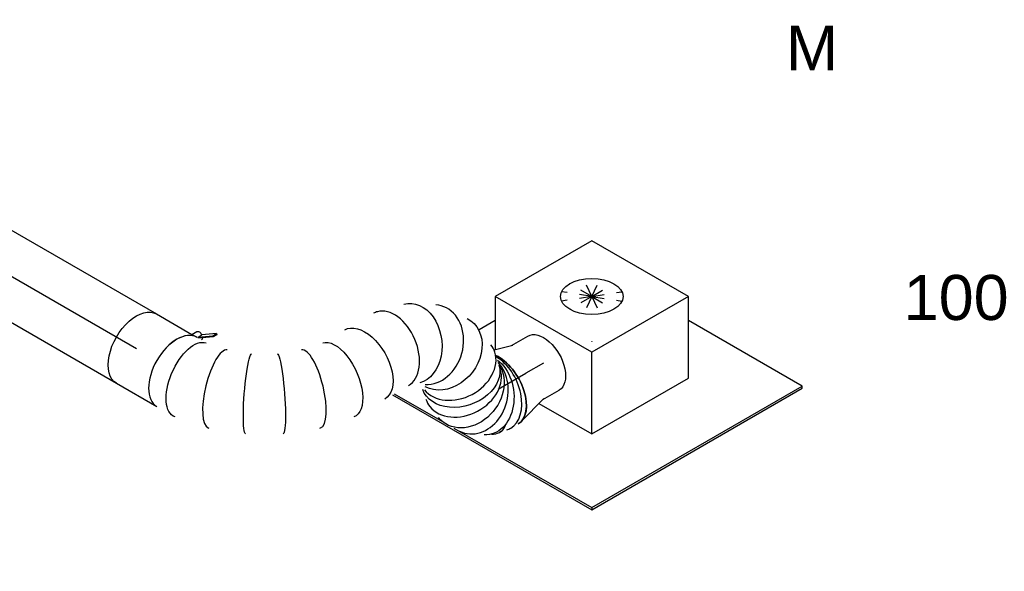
# Model space of a CAD drawing. Extents: x -238422 to 258194, y -34825 to 126331.
# Tile 153 of 239: x -23532 to -21564, y 25812 to 26915. Entities that reach past the tile are written whole.
import ezdxf
from ezdxf.enums import TextEntityAlignment as Align

# ---------------------------------------------------------------- set-up
doc = ezdxf.new("R2010")
doc.units = 0
doc.header["$LTSCALE"] = 50
doc.linetypes.add('CENTER2', pattern=[28.575, 19.05, -3.175, 3.175, -3.175])
doc.linetypes.add('STREEPJES', pattern=[0.1, 0.05, -0.05])
doc.layers.get('0').update_dxf_attribs({"linetype": 'CONTINUOUS'})
for name, color, linetype in [('WL570---_TOEVOER', 3, 'CONTINUOUS'), ('WL570---_TOEVOER_HL', 8, 'CONTINUOUS'), ('WL570---_TOEVOER_RST', 2, 'CONTINUOUS'), ('WL570---_TOEVOER_RST_HL', 1, 'CONTINUOUS'), ('WM570---_TOEVOER_PR', 1, 'CONTINUOUS'), ('WM570---_TOEVOER_RST_PR', 1, 'CONTINUOUS')]:
    doc.layers.add(name, color=color, linetype=linetype)
doc.styles.add('BURO-018', font='ARIAL.TTF', dxfattribs={"height": 90})

# ---------------------------------------------------------------- blocks, each defined once
blk = doc.blocks.new('*U673')
at = {"color": 0, "ltscale": 10}
for p, q in [((-122.3, 174.3, 4928.3), (-175.5, 82.1, 4928.3)), ((100.6, 174.3, 4928.3), (-122.3, 174.3, 4928.3)), ((-10.8, -18.7, 4928.3), (-122.3, 174.3, 4928.3)), ((212.1, -18.7, 4928.3), (100.6, 174.3, 4928.3)), ((-146.4, 132.6, 4928.3), (-183.5, 132.6, 4928.3)), ((-398.4, 106.7, 4928.3), (-168.4, -291.7, 4928.3)), ((-394.3, 106.7, 4928.3), (-338.6, 10.2, 4928.3)), ((-325.4, -12.6, 4928.3), (-166.4, -288.1, 4928.3)), ((-92.5, -160.2, 4928.3), (-10.8, -18.7, 4928.3)), ((212.1, -18.7, 4928.3), (-10.8, -18.7, 4928.3)), ((130.4, -160.2, 4928.3), (212.1, -18.7, 4928.3)), ((-153.4, -54.7, 4928.3), (-92.5, -160.2, 4928.3)), ((319.5, -288.1, 4928.3), (188, -60.5, 4928.3)), ((-92.5, -160.2, 4928.3), (130.4, -160.2, 4928.3)), ((-166.4, -288.1, 4928.3), (-168.4, -291.7, 4928.3)), ((-168.4, -291.7, 4928.3), (317.4, -291.7, 4928.3)), ((-166.4, -288.1, 4928.3), (319.5, -288.1, 4928.3)), ((317.4, -291.7, 4928.3), (319.5, -288.1, 4928.3))]:
    blk.add_line(p, q, dxfattribs=at)
at = {"color": 8, "linetype": 'STREEPJES', "ltscale": 10}
for q in [(19.4, 122, 4928.3), (-12, 99.9, 4928.3), (-2.7, 116.1, 4928.3), (48.3, 116.1, 4928.3), (76.3, 99.9, 4928.3), (-6.1, 77.8, 4928.3), (13.5, 55.7, 4928.3), (41.5, 39.5, 4928.3), (70.4, 33.6, 4928.3), (92.5, 39.5, 4928.3), (101.9, 55.7, 4928.3), (95.9, 77.8, 4928.3)]:
    blk.add_line((44.9, 77.8, 4928.3), q, dxfattribs=at)
at = {"color": 0, "ltscale": 10}
blk.add_ellipse((44.9, 77.8, 4928.3), major_axis=(54.1, -31.2), ratio=0.57735, dxfattribs=at)
at = {"layer": 'WL570---_TOEVOER_RST_HL', "linetype": 'CENTER2'}
blk.add_circle((0, 0, 4928.3), 0.075, dxfattribs=at)
at = {"layer": 'WL570---_TOEVOER_RST', "color": 1, "style": 'BURO-018'}
for tag in ['MC', 'Q']:
    blk.add_attdef(tag, text='', height=90, dxfattribs=at).set_placement((0, 0), align=Align.MIDDLE)
at = {"layer": 'WM570---_TOEVOER_RST_PR', "color": 1, "style": 'BURO-018'}
blk.add_attdef('POSNR', text='', height=90, dxfattribs=at).set_placement((0, 0), align=Align.MIDDLE)
blk = doc.blocks.new('*U814')
at = {"color": 0, "ltscale": 10}
for p, q in [((0, 80, 4862), (584.1, 80, 4862)), ((0, -80, 4862), (584.1, -80, 4862))]:
    blk.add_line(p, q, dxfattribs=at)
at = {"color": 0, "ltscale": 10, "extrusion": (1.17463e-16, -1.88578e-16, -1)}
blk.add_ellipse((0, 0, 4862), major_axis=(0, -80), ratio=0.57735, start_param=0, end_param=3.141593, dxfattribs=at)
at = {"layer": 'WL570---_TOEVOER_HL', "linetype": 'CENTER2'}
blk.add_line((0, 0, 4862), (584.1, 0, 4862), dxfattribs=at)
at = {"layer": 'WM570---_TOEVOER_PR', "color": 1, "style": 'BURO-018'}
blk.add_attdef('POSNR', text='', height=90, dxfattribs=at).set_placement((0, 0), align=Align.MIDDLE)
blk = doc.blocks.new('*U851')
at = {"color": 0, "ltscale": 10}
for p, q in [((32.2, 72.1, 4766.9), (69.5, 61.7, 4766.9)), ((66.7, 62.5, 4766.9), (104.7, 62.5, 4766.9)), ((-33.1, -76, 4766.9), (-40.8, -76, 4766.9)), ((7.3, -79, 4766.9), (69.5, -61.7, 4766.9)), ((66.7, -62.5, 4766.9), (104.7, -62.5, 4766.9))]:
    blk.add_line(p, q, dxfattribs=at)
for centre, major_axis, start_param, end_param in [((0, 0, 4766.9), (0, 80), 3.141593, 5.576992), ((-40.8, 0, 4766.9), (0, 76), 2.776718, 3.138451), ((-40.8, 0, 4766.9), (0, 76), 2.776718, 3.138451), ((-40.8, 0, 4766.9), (0, 76), 3.141593, 3.560918), ((-40.8, 0, 4766.9), (0, 76), 3.141593, 3.560918)]:
    blk.add_ellipse(centre, major_axis=major_axis, ratio=0.57735, start_param=start_param, end_param=end_param, dxfattribs=at)
at = {"color": 0, "ltscale": 10, "extrusion": (-6.93889e-17, -2.4037e-17, -1)}
blk.add_ellipse((104.7, 0, 4766.9), major_axis=(0, 62.5), ratio=0.57735, start_param=0, end_param=3.141593, dxfattribs=at)
at = {"layer": 'WL570---_TOEVOER_RST_HL', "linetype": 'CENTER2'}
for p in [(0, 0, 4766.9), (104.7, 0, 4766.9)]:
    blk.add_line(p, (63.8, 0, 4766.9), dxfattribs=at)
blk.add_circle((0, 0, 4766.9), 0.075, dxfattribs=at)
at = {"layer": 'WM570---_TOEVOER_RST_PR', "color": 1, "style": 'BURO-018'}
blk.add_attdef('POSNR', text='', height=90, dxfattribs=at).set_placement((0, 0), align=Align.MIDDLE)
blk = doc.blocks.new('*U852')
at = {"color": 2, "ltscale": 10}
for p, q in [((76.8, 105.9, 4415.9), (52.7, 89, 4415.9)), ((72.4, 98.4, 4415.9), (76.8, 105.9, 4415.9)), ((78.8, 104.3, 4415.9), (74.4, 96.7, 4415.9)), ((76.8, 105.9, 4415.9), (78.8, 104.3, 4415.9)), ((-46.7, 80, 4415.9), (35.2, 80, 4415.9)), ((35.2, 80, 4415.9), (40.7, 89.6, 4415.9)), ((35.2, 80, 4415.9), (46.7, 80, 4415.9)), ((47.9, 81.1, 4415.9), (48.4, 81.5, 4415.9)), ((48.4, 81.5, 4415.9), (72.4, 98.4, 4415.9)), ((48.4, 81.5, 4415.9), (52.7, 89, 4415.9)), ((50.2, 80, 4415.9), (48.4, 81.5, 4415.9)), ((74.4, 96.7, 4415.9), (50.6, 80, 4415.9)), ((74.4, 96.7, 4415.9), (72.4, 98.4, 4415.9)), ((-46.7, -80, 4415.9), (46.7, -80, 4415.9))]:
    blk.add_line(p, q, dxfattribs=at)
at = {"color": 2, "ltscale": 10, "extrusion": (1.23904e-16, 7.43708e-18, -1)}
for centre, major_axis, start_param, end_param in [((-46.7, 0, 4415.9), (0, -80), 0, 3.141593), ((49, 84.9, 4415.9), (-8.26, 4.77), 0, 1.692399), ((49, 84.9, 4415.9), (-8.26, 4.77), 2.413666, 3.141593)]:
    blk.add_ellipse(centre, major_axis=major_axis, ratio=0.57735, start_param=start_param, end_param=end_param, dxfattribs=at)
at = {"color": 2, "ltscale": 10}
blk.add_ellipse((46.7, 0, 4415.9), major_axis=(0, -80), ratio=0.57735, start_param=3.141593, end_param=6.283185, dxfattribs=at)
at = {"layer": 'WL570---_TOEVOER', "color": 1, "style": 'BURO-018'}
blk.add_attdef('I', text='', height=90, dxfattribs=at).set_placement((0, 0), align=Align.MIDDLE)
at = {"layer": 'WM570---_TOEVOER_PR', "color": 1, "style": 'BURO-018'}
blk.add_attdef('POSNR', text='', height=90, dxfattribs=at).set_placement((0, 0), align=Align.MIDDLE)
blk = doc.blocks.new('*U853')
at = {"color": 0, "ltscale": 10}
for p, q in [((303.5, 45.7, 4382.8), (304.5, 46.6, 4382.8)), ((110.2, -65.6, 4382.8), (111.5, -65.2, 4382.8))]:
    blk.add_line(p, q, dxfattribs=at)
for centre, major_axis, ratio, start_param, end_param in [((411.9, 300.7, 4382.8), (-20.4, 78), 0.802249, 6.115617, 6.450754), ((411.9, 300.7, 4382.8), (-20.4, 78), 0.802249, 3.309161, 6.115617), ((481.1, 288.7, 4382.8), (-42.5, -68.4), 0.764642, 3.005413, 3.277772), ((481.1, 288.7, 4382.8), (-42.5, -68.4), 0.764642, 0.13618, 3.005413), ((567.6, 281.2, 4382.8), (64, -48.6), 0.645011, 0.081048, 2.451623), ((538.7, 259.6, 4382.8), (20.4, -78), 0.802249, 0.167568, 2.702476), ((347.9, 252.9, 4382.8), (-64, 48.6), 0.645011, 3.222641, 6.202137), ((507.4, 265, 4382.8), (42.5, 68.4), 0.764642, 3.277772, 6.147006), ((347.9, 252.9, 4382.8), (-64, 48.6), 0.645011, 6.202137, 6.364234), ((567.6, 281.2, 4382.8), (64, -48.6), 0.645011, 6.202137, 6.364234), ((507.4, 265, 4382.8), (42.5, 68.4), 0.764642, 3.005413, 3.277772), ((538.7, 259.6, 4382.8), (20.4, -78), 0.802249, 6.115617, 6.450754), ((248.7, 104.2, 4382.8), (-55.4, 58.1), 0.313149, 3.167995, 6.256783), ((0, 0, 4382.8), (0, -80), 0.57735, 3.141593, 6.283185), ((88.2, 11.6, 4382.8), (22.6, -77), 0.313149, 3.167995, 6.256783)]:
    blk.add_ellipse(centre, major_axis=major_axis, ratio=ratio, start_param=start_param, end_param=end_param, dxfattribs=at)
at = {"color": 0, "ltscale": 10, "extrusion": (1.17463e-16, -1.88578e-16, -1)}
for centre, major_axis, ratio, start_param, end_param in [((446.9, 302.4, 4382.8), (13.3, 79.5), 0.807889, 6.109795, 9.251388), ((378.1, 283.8, 4382.8), (47.4, -65), 0.747614, 3.016461, 6.158054), ((573.3, 291, 4382.8), (-69.3, 40), 0.57735, 0.706194, 3.141593), ((553.9, 267.2, 4382.8), (-47.4, 65), 0.747614, 0.607015, 3.266724), ((496.6, 274.7, 4382.8), (53.6, 59.4), 0.727043, 0, 3.141593), ((522.8, 258.9, 4382.8), (-13.3, -79.5), 0.807889, 3.37494, 6.456576), ((317.6, 200.5, 4382.8), (-69.3, 40), 0.57735, 0, 3.141593), ((287, 147.4, 4382.8), (65.1, -47), 0.497511, 3.191932, 6.333525), ((200.5, 65.5, 4382.8), (45.3, -66.2), 0.106869, 3.14981, 6.291403), ((145.8, 33.9, 4382.8), (-34.7, 72.4), 0.106869, 3.133375, 6.274968), ((31.7, 0, 4382.8), (8.1, -79.9), 0.497511, 6.232846, 9.374438)]:
    blk.add_ellipse(centre, major_axis=major_axis, ratio=ratio, start_param=start_param, end_param=end_param, dxfattribs=at)
at = {"layer": 'WM570---_TOEVOER_PR', "color": 1, "style": 'BURO-018'}
blk.add_attdef('POSNR', text='', height=90, dxfattribs=at).set_placement((0, 0), align=Align.MIDDLE)

msp = doc.modelspace()

# ---------------------------------------------------------------- block references
at = {"layer": 'WL570---_TOEVOER', "rotation": 329.9999999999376}
for name, p in [('*U814', (-23804.25647, 26549.50748, -4861.96816)), ('*U853', (-23217.40957, 26210.69126, -4382.80967)), ('*U852', (-23257.89143, 26234.06347, -4415.86297))]:
    msp.add_blockref(name, p, dxfattribs=at)
at = {"layer": 'WL570---_TOEVOER_RST'}
ref = msp.add_blockref('*U673', (-22388.3101, 26271.87287, -4928.327), dxfattribs=dict(at, rotation=30.00000000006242))
ref.add_attrib('Q', '100', dxfattribs={"color": 1, "height": 90, "style": 'BURO-018'}).set_placement((-21659.96818, 26359.65892), align=Align.MIDDLE)
ref.add_attrib('MC', 'M', dxfattribs={"color": 1, "height": 90, "style": 'BURO-018'}).set_placement((-21948.11419, 26858.74245), align=Align.MIDDLE)
at = {"layer": 'WL570---_TOEVOER_RST', "rotation": 30.00000000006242}
msp.add_blockref('*U851', (-22575.46005, 26176.06925, -4766.85945), dxfattribs=at)

doc.saveas('drawing.dxf')
